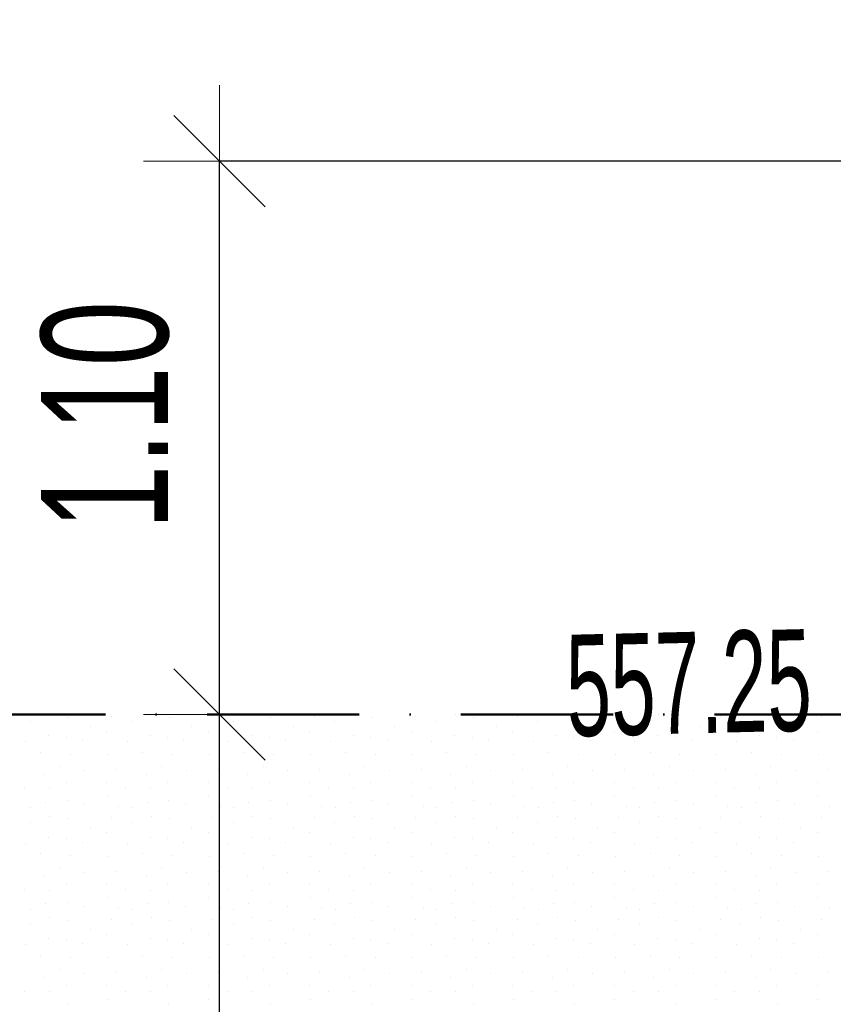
# Model space of a CAD drawing. Header units: millimetres. Extents: x -211955 to 157391, y -241491 to 94238.
# Tile 88 of 138: x -2752 to -1149, y -45078 to -43138. Entities that reach past the tile are written whole.
import ezdxf

# ---------------------------------------------------------------- set-up
doc = ezdxf.new("R2010")
doc.units = ezdxf.units.MM
doc.header["$PDMODE"] = 65
doc.linetypes.add('Cerchovana_1', pattern=[500, 300, -100, 0, -100])
for name, color, linetype, lineweight in [('XR$1$PODKLAD_1', 7, 'Continuous', 25), ('XR$3$SITUACE - BOURÁNÍ_1', 7, 'Continuous', 25), ('XR$4$SITUACE - BOURÁNÍ - KOTY_1', 7, 'Continuous', 25)]:
    doc.layers.add(name, color=color, linetype=linetype, lineweight=lineweight)
doc.styles.add('ARIALNARROW', font='ARIALN.TTF')
doc.dimstyles.new('DIMSTYLE_4', dxfattribs={"dimtxt": 250, "dimasz": 300, "dimexe": 0, "dimexo": 0, "dimgap": 125, "dimtad": 2, "dimlfac": 0.001, "dimrnd": 0.05, "dimzin": 4, "dimdsep": 46, "dimtxsty": 'ARIALNARROW', "dimblk1": 'ALL_ML_STRICH', "dimblk2": 'ALL_ML_STRICH', "dimsah": 1, "dimcen": 0, "dimclrd": 6, "dimclre": 6, "dimclrt": 6, "dimadec": 0, "dimazin": 0, "dimtfac": 1, "dimtdec": 0, "dimtix": 1, "dimtmove": 2, "dimatfit": 3, "dimfxl": 0, "dimtzin": 0, "dimlwd": 0, "dimlwe": 18, "dimarcsym": 0})

# ---------------------------------------------------------------- blocks, each defined once
blk = doc.blocks.new('VZOR_0')
at = {"layer": 'XR$3$SITUACE - BOURÁNÍ_1', "color": 204, "linetype": 'Continuous', "lineweight": 13}
for p, q in [((-2693, -44507), (-2693, -44507)), ((-2657.2, -44511.8), (-2657.2, -44511.8)), ((-2571.2, -44510.4), (-2571.2, -44510.4)), ((-2493, -44507), (-2493, -44507)), ((-2457.2, -44511.8), (-2457.2, -44511.8)), ((-2371.2, -44510.4), (-2371.2, -44510.4)), ((-2293, -44507), (-2293, -44507)), ((-2257.2, -44511.8), (-2257.2, -44511.8)), ((-2171.2, -44510.4), (-2171.2, -44510.4)), ((-2093, -44507), (-2093, -44507)), ((-2057.2, -44511.8), (-2057.2, -44511.8)), ((-1971.2, -44510.4), (-1971.2, -44510.4)), ((-1893, -44507), (-1893, -44507)), ((-1857.2, -44511.8), (-1857.2, -44511.8)), ((-1771.2, -44510.4), (-1771.2, -44510.4)), ((-1693, -44507), (-1693, -44507)), ((-1657.2, -44511.8), (-1657.2, -44511.8)), ((-1571.2, -44510.4), (-1571.2, -44510.4)), ((-1493, -44507), (-1493, -44507)), ((-1457.2, -44511.8), (-1457.2, -44511.8)), ((-1371.2, -44510.4), (-1371.2, -44510.4)), ((-1293, -44507), (-1293, -44507)), ((-1257.2, -44511.8), (-1257.2, -44511.8)), ((-1171.2, -44510.4), (-1171.2, -44510.4)), ((-2731.2, -44519.8), (-2731.2, -44519.8)), ((-2613, -44529.6), (-2613, -44529.6)), ((-2531.2, -44519.8), (-2531.2, -44519.8)), ((-2413, -44529.6), (-2413, -44529.6)), ((-2331.2, -44519.8), (-2331.2, -44519.8)), ((-2213, -44529.6), (-2213, -44529.6)), ((-2131.2, -44519.8), (-2131.2, -44519.8)), ((-2013, -44529.6), (-2013, -44529.6)), ((-1931.2, -44519.8), (-1931.2, -44519.8)), ((-1813, -44529.6), (-1813, -44529.6)), ((-1731.2, -44519.8), (-1731.2, -44519.8)), ((-1613, -44529.6), (-1613, -44529.6)), ((-1531.2, -44519.8), (-1531.2, -44519.8)), ((-1413, -44529.6), (-1413, -44529.6)), ((-1331.2, -44519.8), (-1331.2, -44519.8)), ((-1213, -44529.6), (-1213, -44529.6)), ((-2694.6, -44548.4), (-2694.6, -44548.4)), ((-2660.2, -44551.8), (-2660.2, -44551.8)), ((-2580, -44540), (-2580, -44540)), ((-2494.6, -44548.4), (-2494.6, -44548.4)), ((-2460.2, -44551.8), (-2460.2, -44551.8)), ((-2380, -44540), (-2380, -44540)), ((-2294.6, -44548.4), (-2294.6, -44548.4)), ((-2260.2, -44551.8), (-2260.2, -44551.8)), ((-2180, -44540), (-2180, -44540)), ((-2094.6, -44548.4), (-2094.6, -44548.4)), ((-2060.2, -44551.8), (-2060.2, -44551.8)), ((-1980, -44540), (-1980, -44540)), ((-1894.6, -44548.4), (-1894.6, -44548.4)), ((-1860.2, -44551.8), (-1860.2, -44551.8)), ((-1780, -44540), (-1780, -44540)), ((-1694.6, -44548.4), (-1694.6, -44548.4)), ((-1660.2, -44551.8), (-1660.2, -44551.8)), ((-1580, -44540), (-1580, -44540)), ((-1494.6, -44548.4), (-1494.6, -44548.4)), ((-1460.2, -44551.8), (-1460.2, -44551.8)), ((-1380, -44540), (-1380, -44540)), ((-1294.6, -44548.4), (-1294.6, -44548.4)), ((-1260.2, -44551.8), (-1260.2, -44551.8)), ((-1180, -44540), (-1180, -44540)), ((-2740, -44560), (-2740, -44560)), ((-2628, -44558.6), (-2628, -44558.6)), ((-2540, -44560), (-2540, -44560)), ((-2428, -44558.6), (-2428, -44558.6)), ((-2340, -44560), (-2340, -44560)), ((-2228, -44558.6), (-2228, -44558.6)), ((-2140, -44560), (-2140, -44560)), ((-2028, -44558.6), (-2028, -44558.6)), ((-1940, -44560), (-1940, -44560)), ((-1828, -44558.6), (-1828, -44558.6)), ((-1740, -44560), (-1740, -44560)), ((-1628, -44558.6), (-1628, -44558.6)), ((-1540, -44560), (-1540, -44560)), ((-1428, -44558.6), (-1428, -44558.6)), ((-1340, -44560), (-1340, -44560)), ((-1228, -44558.6), (-1228, -44558.6)), ((-2709.8, -44580.8), (-2709.8, -44580.8)), ((-2651.2, -44584.8), (-2651.2, -44584.8)), ((-2578.2, -44586), (-2578.2, -44586)), ((-2509.8, -44580.8), (-2509.8, -44580.8)), ((-2451.2, -44584.8), (-2451.2, -44584.8)), ((-2378.2, -44586), (-2378.2, -44586)), ((-2309.8, -44580.8), (-2309.8, -44580.8)), ((-2251.2, -44584.8), (-2251.2, -44584.8)), ((-2178.2, -44586), (-2178.2, -44586)), ((-2109.8, -44580.8), (-2109.8, -44580.8)), ((-2051.2, -44584.8), (-2051.2, -44584.8)), ((-1978.2, -44586), (-1978.2, -44586)), ((-1909.8, -44580.8), (-1909.8, -44580.8)), ((-1851.2, -44584.8), (-1851.2, -44584.8)), ((-1778.2, -44586), (-1778.2, -44586)), ((-1709.8, -44580.8), (-1709.8, -44580.8)), ((-1651.2, -44584.8), (-1651.2, -44584.8)), ((-1578.2, -44586), (-1578.2, -44586)), ((-1509.8, -44580.8), (-1509.8, -44580.8)), ((-1451.2, -44584.8), (-1451.2, -44584.8)), ((-1378.2, -44586), (-1378.2, -44586)), ((-1309.8, -44580.8), (-1309.8, -44580.8)), ((-1251.2, -44584.8), (-1251.2, -44584.8)), ((-1178.2, -44586), (-1178.2, -44586)), ((-2672, -44608.4), (-2672, -44608.4)), ((-2472, -44608.4), (-2472, -44608.4)), ((-2272, -44608.4), (-2272, -44608.4)), ((-2072, -44608.4), (-2072, -44608.4)), ((-1872, -44608.4), (-1872, -44608.4)), ((-1672, -44608.4), (-1672, -44608.4)), ((-1472, -44608.4), (-1472, -44608.4)), ((-1272, -44608.4), (-1272, -44608.4)), ((-2702.6, -44625.8), (-2702.6, -44625.8)), ((-2623.8, -44617.2), (-2623.8, -44617.2)), ((-2560.4, -44615.6), (-2560.4, -44615.6)), ((-2502.6, -44625.8), (-2502.6, -44625.8)), ((-2423.8, -44617.2), (-2423.8, -44617.2)), ((-2360.4, -44615.6), (-2360.4, -44615.6)), ((-2302.6, -44625.8), (-2302.6, -44625.8)), ((-2223.8, -44617.2), (-2223.8, -44617.2)), ((-2160.4, -44615.6), (-2160.4, -44615.6)), ((-2102.6, -44625.8), (-2102.6, -44625.8)), ((-2023.8, -44617.2), (-2023.8, -44617.2)), ((-1960.4, -44615.6), (-1960.4, -44615.6)), ((-1902.6, -44625.8), (-1902.6, -44625.8)), ((-1823.8, -44617.2), (-1823.8, -44617.2)), ((-1760.4, -44615.6), (-1760.4, -44615.6)), ((-1702.6, -44625.8), (-1702.6, -44625.8)), ((-1623.8, -44617.2), (-1623.8, -44617.2)), ((-1560.4, -44615.6), (-1560.4, -44615.6)), ((-1502.6, -44625.8), (-1502.6, -44625.8)), ((-1423.8, -44617.2), (-1423.8, -44617.2)), ((-1360.4, -44615.6), (-1360.4, -44615.6)), ((-1302.6, -44625.8), (-1302.6, -44625.8)), ((-1223.8, -44617.2), (-1223.8, -44617.2)), ((-1160.4, -44615.6), (-1160.4, -44615.6)), ((-2743.2, -44652.4), (-2743.2, -44652.4)), ((-2660, -44640), (-2660, -44640)), ((-2580, -44640), (-2580, -44640)), ((-2543.2, -44652.4), (-2543.2, -44652.4)), ((-2460, -44640), (-2460, -44640)), ((-2380, -44640), (-2380, -44640)), ((-2343.2, -44652.4), (-2343.2, -44652.4)), ((-2260, -44640), (-2260, -44640)), ((-2180, -44640), (-2180, -44640)), ((-2143.2, -44652.4), (-2143.2, -44652.4)), ((-2060, -44640), (-2060, -44640)), ((-1980, -44640), (-1980, -44640)), ((-1943.2, -44652.4), (-1943.2, -44652.4)), ((-1860, -44640), (-1860, -44640)), ((-1780, -44640), (-1780, -44640)), ((-1743.2, -44652.4), (-1743.2, -44652.4)), ((-1660, -44640), (-1660, -44640)), ((-1580, -44640), (-1580, -44640)), ((-1543.2, -44652.4), (-1543.2, -44652.4)), ((-1460, -44640), (-1460, -44640)), ((-1380, -44640), (-1380, -44640)), ((-1343.2, -44652.4), (-1343.2, -44652.4)), ((-1260, -44640), (-1260, -44640)), ((-1180, -44640), (-1180, -44640)), ((-2693.2, -44653), (-2693.2, -44653)), ((-2579.4, -44668), (-2579.4, -44668)), ((-2493.2, -44653), (-2493.2, -44653)), ((-2379.4, -44668), (-2379.4, -44668)), ((-2293.2, -44653), (-2293.2, -44653)), ((-2179.4, -44668), (-2179.4, -44668)), ((-2093.2, -44653), (-2093.2, -44653)), ((-1979.4, -44668), (-1979.4, -44668)), ((-1893.2, -44653), (-1893.2, -44653)), ((-1779.4, -44668), (-1779.4, -44668)), ((-1693.2, -44653), (-1693.2, -44653)), ((-1579.4, -44668), (-1579.4, -44668)), ((-1493.2, -44653), (-1493.2, -44653)), ((-1379.4, -44668), (-1379.4, -44668)), ((-1293.2, -44653), (-1293.2, -44653)), ((-1179.4, -44668), (-1179.4, -44668)), ((-2730.2, -44690), (-2730.2, -44690)), ((-2700, -44680), (-2700, -44680)), ((-2658.2, -44676.4), (-2658.2, -44676.4)), ((-2624.6, -44684.6), (-2624.6, -44684.6)), ((-2556.6, -44687.8), (-2556.6, -44687.8)), ((-2530.2, -44690), (-2530.2, -44690)), ((-2500, -44680), (-2500, -44680)), ((-2458.2, -44676.4), (-2458.2, -44676.4)), ((-2424.6, -44684.6), (-2424.6, -44684.6)), ((-2356.6, -44687.8), (-2356.6, -44687.8)), ((-2330.2, -44690), (-2330.2, -44690)), ((-2300, -44680), (-2300, -44680)), ((-2258.2, -44676.4), (-2258.2, -44676.4)), ((-2224.6, -44684.6), (-2224.6, -44684.6)), ((-2156.6, -44687.8), (-2156.6, -44687.8)), ((-2130.2, -44690), (-2130.2, -44690)), ((-2100, -44680), (-2100, -44680)), ((-2058.2, -44676.4), (-2058.2, -44676.4)), ((-2024.6, -44684.6), (-2024.6, -44684.6)), ((-1956.6, -44687.8), (-1956.6, -44687.8)), ((-1930.2, -44690), (-1930.2, -44690)), ((-1900, -44680), (-1900, -44680)), ((-1858.2, -44676.4), (-1858.2, -44676.4)), ((-1824.6, -44684.6), (-1824.6, -44684.6)), ((-1756.6, -44687.8), (-1756.6, -44687.8)), ((-1730.2, -44690), (-1730.2, -44690)), ((-1700, -44680), (-1700, -44680)), ((-1658.2, -44676.4), (-1658.2, -44676.4)), ((-1624.6, -44684.6), (-1624.6, -44684.6)), ((-1556.6, -44687.8), (-1556.6, -44687.8)), ((-1530.2, -44690), (-1530.2, -44690)), ((-1500, -44680), (-1500, -44680)), ((-1458.2, -44676.4), (-1458.2, -44676.4)), ((-1424.6, -44684.6), (-1424.6, -44684.6)), ((-1356.6, -44687.8), (-1356.6, -44687.8)), ((-1330.2, -44690), (-1330.2, -44690)), ((-1300, -44680), (-1300, -44680)), ((-1258.2, -44676.4), (-1258.2, -44676.4)), ((-1224.6, -44684.6), (-1224.6, -44684.6)), ((-1156.6, -44687.8), (-1156.6, -44687.8)), ((-2693, -44707), (-2693, -44707)), ((-2571.2, -44710.4), (-2571.2, -44710.4)), ((-2493, -44707), (-2493, -44707)), ((-2371.2, -44710.4), (-2371.2, -44710.4)), ((-2293, -44707), (-2293, -44707)), ((-2171.2, -44710.4), (-2171.2, -44710.4)), ((-2093, -44707), (-2093, -44707)), ((-1971.2, -44710.4), (-1971.2, -44710.4)), ((-1893, -44707), (-1893, -44707)), ((-1771.2, -44710.4), (-1771.2, -44710.4)), ((-1693, -44707), (-1693, -44707)), ((-1571.2, -44710.4), (-1571.2, -44710.4)), ((-1493, -44707), (-1493, -44707)), ((-1371.2, -44710.4), (-1371.2, -44710.4)), ((-1293, -44707), (-1293, -44707)), ((-1171.2, -44710.4), (-1171.2, -44710.4)), ((-2731.2, -44719.8), (-2731.2, -44719.8)), ((-2657.2, -44711.8), (-2657.2, -44711.8)), ((-2613, -44729.6), (-2613, -44729.6)), ((-2531.2, -44719.8), (-2531.2, -44719.8)), ((-2457.2, -44711.8), (-2457.2, -44711.8)), ((-2413, -44729.6), (-2413, -44729.6)), ((-2331.2, -44719.8), (-2331.2, -44719.8)), ((-2257.2, -44711.8), (-2257.2, -44711.8)), ((-2213, -44729.6), (-2213, -44729.6)), ((-2131.2, -44719.8), (-2131.2, -44719.8)), ((-2057.2, -44711.8), (-2057.2, -44711.8)), ((-2013, -44729.6), (-2013, -44729.6)), ((-1931.2, -44719.8), (-1931.2, -44719.8)), ((-1857.2, -44711.8), (-1857.2, -44711.8)), ((-1813, -44729.6), (-1813, -44729.6)), ((-1731.2, -44719.8), (-1731.2, -44719.8)), ((-1657.2, -44711.8), (-1657.2, -44711.8)), ((-1613, -44729.6), (-1613, -44729.6)), ((-1531.2, -44719.8), (-1531.2, -44719.8)), ((-1457.2, -44711.8), (-1457.2, -44711.8)), ((-1413, -44729.6), (-1413, -44729.6)), ((-1331.2, -44719.8), (-1331.2, -44719.8)), ((-1257.2, -44711.8), (-1257.2, -44711.8)), ((-1213, -44729.6), (-1213, -44729.6)), ((-2694.6, -44748.4), (-2694.6, -44748.4)), ((-2580, -44740), (-2580, -44740)), ((-2494.6, -44748.4), (-2494.6, -44748.4)), ((-2380, -44740), (-2380, -44740)), ((-2294.6, -44748.4), (-2294.6, -44748.4)), ((-2180, -44740), (-2180, -44740)), ((-2094.6, -44748.4), (-2094.6, -44748.4)), ((-1980, -44740), (-1980, -44740)), ((-1894.6, -44748.4), (-1894.6, -44748.4)), ((-1780, -44740), (-1780, -44740)), ((-1694.6, -44748.4), (-1694.6, -44748.4)), ((-1580, -44740), (-1580, -44740)), ((-1494.6, -44748.4), (-1494.6, -44748.4)), ((-1380, -44740), (-1380, -44740)), ((-1294.6, -44748.4), (-1294.6, -44748.4)), ((-1180, -44740), (-1180, -44740)), ((-2740, -44760), (-2740, -44760)), ((-2660.2, -44751.8), (-2660.2, -44751.8)), ((-2628, -44758.6), (-2628, -44758.6)), ((-2540, -44760), (-2540, -44760)), ((-2460.2, -44751.8), (-2460.2, -44751.8)), ((-2428, -44758.6), (-2428, -44758.6)), ((-2340, -44760), (-2340, -44760)), ((-2260.2, -44751.8), (-2260.2, -44751.8)), ((-2228, -44758.6), (-2228, -44758.6)), ((-2140, -44760), (-2140, -44760)), ((-2060.2, -44751.8), (-2060.2, -44751.8)), ((-2028, -44758.6), (-2028, -44758.6)), ((-1940, -44760), (-1940, -44760)), ((-1860.2, -44751.8), (-1860.2, -44751.8)), ((-1828, -44758.6), (-1828, -44758.6)), ((-1740, -44760), (-1740, -44760)), ((-1660.2, -44751.8), (-1660.2, -44751.8)), ((-1628, -44758.6), (-1628, -44758.6)), ((-1540, -44760), (-1540, -44760)), ((-1460.2, -44751.8), (-1460.2, -44751.8)), ((-1428, -44758.6), (-1428, -44758.6)), ((-1340, -44760), (-1340, -44760)), ((-1260.2, -44751.8), (-1260.2, -44751.8)), ((-1228, -44758.6), (-1228, -44758.6)), ((-2709.8, -44780.8), (-2709.8, -44780.8)), ((-2651.2, -44784.8), (-2651.2, -44784.8)), ((-2578.2, -44786), (-2578.2, -44786)), ((-2509.8, -44780.8), (-2509.8, -44780.8)), ((-2451.2, -44784.8), (-2451.2, -44784.8)), ((-2378.2, -44786), (-2378.2, -44786)), ((-2309.8, -44780.8), (-2309.8, -44780.8)), ((-2251.2, -44784.8), (-2251.2, -44784.8)), ((-2178.2, -44786), (-2178.2, -44786)), ((-2109.8, -44780.8), (-2109.8, -44780.8)), ((-2051.2, -44784.8), (-2051.2, -44784.8)), ((-1978.2, -44786), (-1978.2, -44786)), ((-1909.8, -44780.8), (-1909.8, -44780.8)), ((-1851.2, -44784.8), (-1851.2, -44784.8)), ((-1778.2, -44786), (-1778.2, -44786)), ((-1709.8, -44780.8), (-1709.8, -44780.8)), ((-1651.2, -44784.8), (-1651.2, -44784.8)), ((-1578.2, -44786), (-1578.2, -44786)), ((-1509.8, -44780.8), (-1509.8, -44780.8)), ((-1451.2, -44784.8), (-1451.2, -44784.8)), ((-1378.2, -44786), (-1378.2, -44786)), ((-1309.8, -44780.8), (-1309.8, -44780.8)), ((-1251.2, -44784.8), (-1251.2, -44784.8)), ((-1178.2, -44786), (-1178.2, -44786)), ((-2702.6, -44825.8), (-2702.6, -44825.8)), ((-2672, -44808.4), (-2672, -44808.4)), ((-2623.8, -44817.2), (-2623.8, -44817.2)), ((-2560.4, -44815.6), (-2560.4, -44815.6)), ((-2502.6, -44825.8), (-2502.6, -44825.8)), ((-2472, -44808.4), (-2472, -44808.4)), ((-2423.8, -44817.2), (-2423.8, -44817.2)), ((-2360.4, -44815.6), (-2360.4, -44815.6)), ((-2302.6, -44825.8), (-2302.6, -44825.8)), ((-2272, -44808.4), (-2272, -44808.4)), ((-2223.8, -44817.2), (-2223.8, -44817.2)), ((-2160.4, -44815.6), (-2160.4, -44815.6)), ((-2102.6, -44825.8), (-2102.6, -44825.8)), ((-2072, -44808.4), (-2072, -44808.4)), ((-2023.8, -44817.2), (-2023.8, -44817.2)), ((-1960.4, -44815.6), (-1960.4, -44815.6)), ((-1902.6, -44825.8), (-1902.6, -44825.8)), ((-1872, -44808.4), (-1872, -44808.4)), ((-1823.8, -44817.2), (-1823.8, -44817.2)), ((-1760.4, -44815.6), (-1760.4, -44815.6)), ((-1702.6, -44825.8), (-1702.6, -44825.8)), ((-1672, -44808.4), (-1672, -44808.4)), ((-1623.8, -44817.2), (-1623.8, -44817.2)), ((-1560.4, -44815.6), (-1560.4, -44815.6)), ((-1502.6, -44825.8), (-1502.6, -44825.8)), ((-1472, -44808.4), (-1472, -44808.4)), ((-1423.8, -44817.2), (-1423.8, -44817.2)), ((-1360.4, -44815.6), (-1360.4, -44815.6)), ((-1302.6, -44825.8), (-1302.6, -44825.8)), ((-1272, -44808.4), (-1272, -44808.4)), ((-1223.8, -44817.2), (-1223.8, -44817.2)), ((-1160.4, -44815.6), (-1160.4, -44815.6)), ((-2660, -44840), (-2660, -44840)), ((-2580, -44840), (-2580, -44840)), ((-2460, -44840), (-2460, -44840)), ((-2380, -44840), (-2380, -44840)), ((-2260, -44840), (-2260, -44840)), ((-2180, -44840), (-2180, -44840)), ((-2060, -44840), (-2060, -44840)), ((-1980, -44840), (-1980, -44840)), ((-1860, -44840), (-1860, -44840)), ((-1780, -44840), (-1780, -44840)), ((-1660, -44840), (-1660, -44840)), ((-1580, -44840), (-1580, -44840)), ((-1460, -44840), (-1460, -44840)), ((-1380, -44840), (-1380, -44840)), ((-1260, -44840), (-1260, -44840)), ((-1180, -44840), (-1180, -44840)), ((-2743.2, -44852.4), (-2743.2, -44852.4)), ((-2693.2, -44853), (-2693.2, -44853)), ((-2543.2, -44852.4), (-2543.2, -44852.4)), ((-2493.2, -44853), (-2493.2, -44853)), ((-2343.2, -44852.4), (-2343.2, -44852.4)), ((-2293.2, -44853), (-2293.2, -44853)), ((-2143.2, -44852.4), (-2143.2, -44852.4)), ((-2093.2, -44853), (-2093.2, -44853)), ((-1943.2, -44852.4), (-1943.2, -44852.4)), ((-1893.2, -44853), (-1893.2, -44853)), ((-1743.2, -44852.4), (-1743.2, -44852.4)), ((-1693.2, -44853), (-1693.2, -44853)), ((-1543.2, -44852.4), (-1543.2, -44852.4)), ((-1493.2, -44853), (-1493.2, -44853)), ((-1343.2, -44852.4), (-1343.2, -44852.4)), ((-1293.2, -44853), (-1293.2, -44853)), ((-2700, -44880), (-2700, -44880)), ((-2658.2, -44876.4), (-2658.2, -44876.4)), ((-2624.6, -44884.6), (-2624.6, -44884.6)), ((-2579.4, -44868), (-2579.4, -44868)), ((-2500, -44880), (-2500, -44880)), ((-2458.2, -44876.4), (-2458.2, -44876.4)), ((-2424.6, -44884.6), (-2424.6, -44884.6)), ((-2379.4, -44868), (-2379.4, -44868)), ((-2300, -44880), (-2300, -44880)), ((-2258.2, -44876.4), (-2258.2, -44876.4)), ((-2224.6, -44884.6), (-2224.6, -44884.6)), ((-2179.4, -44868), (-2179.4, -44868)), ((-2100, -44880), (-2100, -44880)), ((-2058.2, -44876.4), (-2058.2, -44876.4)), ((-2024.6, -44884.6), (-2024.6, -44884.6)), ((-1979.4, -44868), (-1979.4, -44868)), ((-1900, -44880), (-1900, -44880)), ((-1858.2, -44876.4), (-1858.2, -44876.4)), ((-1824.6, -44884.6), (-1824.6, -44884.6)), ((-1779.4, -44868), (-1779.4, -44868)), ((-1700, -44880), (-1700, -44880)), ((-1658.2, -44876.4), (-1658.2, -44876.4)), ((-1624.6, -44884.6), (-1624.6, -44884.6)), ((-1579.4, -44868), (-1579.4, -44868)), ((-1500, -44880), (-1500, -44880)), ((-1458.2, -44876.4), (-1458.2, -44876.4)), ((-1424.6, -44884.6), (-1424.6, -44884.6)), ((-1379.4, -44868), (-1379.4, -44868)), ((-1300, -44880), (-1300, -44880)), ((-1258.2, -44876.4), (-1258.2, -44876.4)), ((-1224.6, -44884.6), (-1224.6, -44884.6)), ((-1179.4, -44868), (-1179.4, -44868)), ((-2730.2, -44890), (-2730.2, -44890)), ((-2556.6, -44887.8), (-2556.6, -44887.8)), ((-2530.2, -44890), (-2530.2, -44890)), ((-2356.6, -44887.8), (-2356.6, -44887.8)), ((-2330.2, -44890), (-2330.2, -44890)), ((-2156.6, -44887.8), (-2156.6, -44887.8)), ((-2130.2, -44890), (-2130.2, -44890)), ((-1956.6, -44887.8), (-1956.6, -44887.8)), ((-1930.2, -44890), (-1930.2, -44890)), ((-1756.6, -44887.8), (-1756.6, -44887.8)), ((-1730.2, -44890), (-1730.2, -44890)), ((-1556.6, -44887.8), (-1556.6, -44887.8)), ((-1530.2, -44890), (-1530.2, -44890)), ((-1356.6, -44887.8), (-1356.6, -44887.8)), ((-1330.2, -44890), (-1330.2, -44890)), ((-1156.6, -44887.8), (-1156.6, -44887.8)), ((-2731.2, -44919.8), (-2731.2, -44919.8)), ((-2693, -44907), (-2693, -44907)), ((-2657.2, -44911.8), (-2657.2, -44911.8)), ((-2571.2, -44910.4), (-2571.2, -44910.4)), ((-2531.2, -44919.8), (-2531.2, -44919.8)), ((-2493, -44907), (-2493, -44907)), ((-2457.2, -44911.8), (-2457.2, -44911.8)), ((-2371.2, -44910.4), (-2371.2, -44910.4)), ((-2331.2, -44919.8), (-2331.2, -44919.8)), ((-2293, -44907), (-2293, -44907)), ((-2257.2, -44911.8), (-2257.2, -44911.8)), ((-2171.2, -44910.4), (-2171.2, -44910.4)), ((-2131.2, -44919.8), (-2131.2, -44919.8)), ((-2093, -44907), (-2093, -44907)), ((-2057.2, -44911.8), (-2057.2, -44911.8)), ((-1971.2, -44910.4), (-1971.2, -44910.4)), ((-1931.2, -44919.8), (-1931.2, -44919.8)), ((-1893, -44907), (-1893, -44907)), ((-1857.2, -44911.8), (-1857.2, -44911.8)), ((-1771.2, -44910.4), (-1771.2, -44910.4)), ((-1731.2, -44919.8), (-1731.2, -44919.8)), ((-1693, -44907), (-1693, -44907)), ((-1657.2, -44911.8), (-1657.2, -44911.8)), ((-1571.2, -44910.4), (-1571.2, -44910.4)), ((-1531.2, -44919.8), (-1531.2, -44919.8)), ((-1493, -44907), (-1493, -44907)), ((-1457.2, -44911.8), (-1457.2, -44911.8)), ((-1371.2, -44910.4), (-1371.2, -44910.4)), ((-1331.2, -44919.8), (-1331.2, -44919.8)), ((-1293, -44907), (-1293, -44907)), ((-1257.2, -44911.8), (-1257.2, -44911.8)), ((-1171.2, -44910.4), (-1171.2, -44910.4)), ((-2613, -44929.6), (-2613, -44929.6)), ((-2580, -44940), (-2580, -44940)), ((-2413, -44929.6), (-2413, -44929.6)), ((-2380, -44940), (-2380, -44940)), ((-2213, -44929.6), (-2213, -44929.6)), ((-2180, -44940), (-2180, -44940)), ((-2013, -44929.6), (-2013, -44929.6)), ((-1980, -44940), (-1980, -44940)), ((-1813, -44929.6), (-1813, -44929.6)), ((-1780, -44940), (-1780, -44940)), ((-1613, -44929.6), (-1613, -44929.6)), ((-1580, -44940), (-1580, -44940)), ((-1413, -44929.6), (-1413, -44929.6)), ((-1380, -44940), (-1380, -44940)), ((-1213, -44929.6), (-1213, -44929.6)), ((-1180, -44940), (-1180, -44940)), ((-2740, -44960), (-2740, -44960)), ((-2694.6, -44948.4), (-2694.6, -44948.4)), ((-2660.2, -44951.8), (-2660.2, -44951.8)), ((-2628, -44958.6), (-2628, -44958.6)), ((-2540, -44960), (-2540, -44960)), ((-2494.6, -44948.4), (-2494.6, -44948.4)), ((-2460.2, -44951.8), (-2460.2, -44951.8)), ((-2428, -44958.6), (-2428, -44958.6)), ((-2340, -44960), (-2340, -44960)), ((-2294.6, -44948.4), (-2294.6, -44948.4)), ((-2260.2, -44951.8), (-2260.2, -44951.8)), ((-2228, -44958.6), (-2228, -44958.6)), ((-2140, -44960), (-2140, -44960)), ((-2094.6, -44948.4), (-2094.6, -44948.4)), ((-2060.2, -44951.8), (-2060.2, -44951.8)), ((-2028, -44958.6), (-2028, -44958.6)), ((-1940, -44960), (-1940, -44960)), ((-1894.6, -44948.4), (-1894.6, -44948.4)), ((-1860.2, -44951.8), (-1860.2, -44951.8)), ((-1828, -44958.6), (-1828, -44958.6)), ((-1740, -44960), (-1740, -44960)), ((-1694.6, -44948.4), (-1694.6, -44948.4)), ((-1660.2, -44951.8), (-1660.2, -44951.8)), ((-1628, -44958.6), (-1628, -44958.6)), ((-1540, -44960), (-1540, -44960)), ((-1494.6, -44948.4), (-1494.6, -44948.4)), ((-1460.2, -44951.8), (-1460.2, -44951.8)), ((-1428, -44958.6), (-1428, -44958.6)), ((-1340, -44960), (-1340, -44960)), ((-1294.6, -44948.4), (-1294.6, -44948.4)), ((-1260.2, -44951.8), (-1260.2, -44951.8)), ((-1228, -44958.6), (-1228, -44958.6)), ((-2709.8, -44980.8), (-2709.8, -44980.8)), ((-2509.8, -44980.8), (-2509.8, -44980.8)), ((-2309.8, -44980.8), (-2309.8, -44980.8)), ((-2109.8, -44980.8), (-2109.8, -44980.8)), ((-1909.8, -44980.8), (-1909.8, -44980.8)), ((-1709.8, -44980.8), (-1709.8, -44980.8)), ((-1509.8, -44980.8), (-1509.8, -44980.8)), ((-1309.8, -44980.8), (-1309.8, -44980.8)), ((-2651.2, -44984.8), (-2651.2, -44984.8)), ((-2578.2, -44986), (-2578.2, -44986)), ((-2451.2, -44984.8), (-2451.2, -44984.8)), ((-2378.2, -44986), (-2378.2, -44986)), ((-2251.2, -44984.8), (-2251.2, -44984.8)), ((-2178.2, -44986), (-2178.2, -44986)), ((-2051.2, -44984.8), (-2051.2, -44984.8)), ((-1978.2, -44986), (-1978.2, -44986)), ((-1851.2, -44984.8), (-1851.2, -44984.8)), ((-1778.2, -44986), (-1778.2, -44986)), ((-1651.2, -44984.8), (-1651.2, -44984.8)), ((-1578.2, -44986), (-1578.2, -44986)), ((-1451.2, -44984.8), (-1451.2, -44984.8)), ((-1378.2, -44986), (-1378.2, -44986)), ((-1251.2, -44984.8), (-1251.2, -44984.8)), ((-1178.2, -44986), (-1178.2, -44986)), ((-2672, -45008.4), (-2672, -45008.4)), ((-2623.8, -45017.2), (-2623.8, -45017.2)), ((-2560.4, -45015.6), (-2560.4, -45015.6)), ((-2472, -45008.4), (-2472, -45008.4)), ((-2423.8, -45017.2), (-2423.8, -45017.2)), ((-2360.4, -45015.6), (-2360.4, -45015.6)), ((-2272, -45008.4), (-2272, -45008.4)), ((-2223.8, -45017.2), (-2223.8, -45017.2)), ((-2160.4, -45015.6), (-2160.4, -45015.6)), ((-2072, -45008.4), (-2072, -45008.4)), ((-2023.8, -45017.2), (-2023.8, -45017.2)), ((-1960.4, -45015.6), (-1960.4, -45015.6)), ((-1872, -45008.4), (-1872, -45008.4)), ((-1823.8, -45017.2), (-1823.8, -45017.2)), ((-1760.4, -45015.6), (-1760.4, -45015.6)), ((-1672, -45008.4), (-1672, -45008.4)), ((-1623.8, -45017.2), (-1623.8, -45017.2)), ((-1560.4, -45015.6), (-1560.4, -45015.6)), ((-1472, -45008.4), (-1472, -45008.4)), ((-1423.8, -45017.2), (-1423.8, -45017.2)), ((-1360.4, -45015.6), (-1360.4, -45015.6)), ((-1272, -45008.4), (-1272, -45008.4)), ((-1223.8, -45017.2), (-1223.8, -45017.2)), ((-1160.4, -45015.6), (-1160.4, -45015.6)), ((-2702.6, -45025.8), (-2702.6, -45025.8)), ((-2660, -45040), (-2660, -45040)), ((-2580, -45040), (-2580, -45040)), ((-2502.6, -45025.8), (-2502.6, -45025.8)), ((-2460, -45040), (-2460, -45040)), ((-2380, -45040), (-2380, -45040)), ((-2302.6, -45025.8), (-2302.6, -45025.8)), ((-2260, -45040), (-2260, -45040)), ((-2180, -45040), (-2180, -45040)), ((-2102.6, -45025.8), (-2102.6, -45025.8)), ((-2060, -45040), (-2060, -45040)), ((-1980, -45040), (-1980, -45040)), ((-1902.6, -45025.8), (-1902.6, -45025.8)), ((-1860, -45040), (-1860, -45040)), ((-1780, -45040), (-1780, -45040)), ((-1702.6, -45025.8), (-1702.6, -45025.8)), ((-1660, -45040), (-1660, -45040)), ((-1580, -45040), (-1580, -45040)), ((-1502.6, -45025.8), (-1502.6, -45025.8)), ((-1460, -45040), (-1460, -45040)), ((-1380, -45040), (-1380, -45040)), ((-1302.6, -45025.8), (-1302.6, -45025.8)), ((-1260, -45040), (-1260, -45040)), ((-1180, -45040), (-1180, -45040)), ((-2743.2, -45052.4), (-2743.2, -45052.4)), ((-2693.2, -45053), (-2693.2, -45053)), ((-2543.2, -45052.4), (-2543.2, -45052.4)), ((-2493.2, -45053), (-2493.2, -45053)), ((-2343.2, -45052.4), (-2343.2, -45052.4)), ((-2293.2, -45053), (-2293.2, -45053)), ((-2143.2, -45052.4), (-2143.2, -45052.4)), ((-2093.2, -45053), (-2093.2, -45053)), ((-1943.2, -45052.4), (-1943.2, -45052.4)), ((-1893.2, -45053), (-1893.2, -45053)), ((-1743.2, -45052.4), (-1743.2, -45052.4)), ((-1693.2, -45053), (-1693.2, -45053)), ((-1543.2, -45052.4), (-1543.2, -45052.4)), ((-1493.2, -45053), (-1493.2, -45053)), ((-1343.2, -45052.4), (-1343.2, -45052.4)), ((-1293.2, -45053), (-1293.2, -45053)), ((-2658.2, -45076.4), (-2658.2, -45076.4)), ((-2579.4, -45068), (-2579.4, -45068)), ((-2458.2, -45076.4), (-2458.2, -45076.4)), ((-2379.4, -45068), (-2379.4, -45068)), ((-2258.2, -45076.4), (-2258.2, -45076.4)), ((-2179.4, -45068), (-2179.4, -45068)), ((-2058.2, -45076.4), (-2058.2, -45076.4)), ((-1979.4, -45068), (-1979.4, -45068)), ((-1858.2, -45076.4), (-1858.2, -45076.4)), ((-1779.4, -45068), (-1779.4, -45068)), ((-1658.2, -45076.4), (-1658.2, -45076.4)), ((-1579.4, -45068), (-1579.4, -45068)), ((-1458.2, -45076.4), (-1458.2, -45076.4)), ((-1379.4, -45068), (-1379.4, -45068)), ((-1258.2, -45076.4), (-1258.2, -45076.4)), ((-1179.4, -45068), (-1179.4, -45068))]:
    blk.add_line(p, q, dxfattribs=at)
blk = doc.blocks.new('ALL_ML_STRICH')
at = {"color": 0, "linetype": 'ByBlock', "lineweight": -2}
for p, q in [((0, -0.5), (0, 0.5)), ((-0.3, -0.3), (0.3, 0.3)), ((-1, 0), (0.5, 0))]:
    blk.add_line(p, q, dxfattribs=at)
blk = doc.blocks.new('*D24')
at = {"layer": 'DEFPOINTS', "color": 6, "linetype": 'Continuous', "lineweight": 18}
for p in [(-3382.8, -40830.5), (337, -44273.9), (-3382.8, -46076.7)]:
    blk.add_point(p, dxfattribs=at)
at = {"layer": 'XR$4$SITUACE - BOURÁNÍ - KOTY_1', "color": 6, "linetype": 'Continuous', "lineweight": -2}
for p, q in [((-3382.8, -42837.3), (-3382.8, -40830.5)), ((-3382.8, -40830.5), (337, -40830.5)), ((337, -42881.1), (337, -40830.5))]:
    blk.add_line(p, q, dxfattribs=at)
at = {"layer": 'XR$4$SITUACE - BOURÁNÍ - KOTY_1', "color": 6, "linetype": 'Continuous', "lineweight": 18, "xscale": 300, "yscale": 300, "zscale": 300, "rotation": 180}
blk.add_blockref('ALL_ML_STRICH', (-3382.8, -40830.5), dxfattribs=at)
at = {"layer": 'XR$4$SITUACE - BOURÁNÍ - KOTY_1', "color": 6, "linetype": 'Continuous', "lineweight": 18, "xscale": 300, "yscale": 300, "zscale": 300}
blk.add_blockref('ALL_ML_STRICH', (337, -40830.5), dxfattribs=at)
at = {"layer": 'XR$4$SITUACE - BOURÁNÍ - KOTY_1', "color": 6, "linetype": 'Continuous', "lineweight": 18, "insert": (-1478.9, -40605.5), "char_height": 250, "width": 811.429, "attachment_point": 5, "style": 'ARIALNARROW'}
blk.add_mtext('\\W0.81;\\A1;{3.70}', dxfattribs=at)
blk = doc.blocks.new('*D32')
at = {"layer": 'DEFPOINTS', "color": 6, "linetype": 'Continuous', "lineweight": 18}
for p in [(-2321.9, -44506.7), (-2400.9, -46767), (-2357.8, -46767)]:
    blk.add_point(p, dxfattribs=at)
at = {"layer": 'XR$4$SITUACE - BOURÁNÍ - KOTY_1', "color": 6, "linetype": 'Continuous', "lineweight": -2}
for p, q in [((-2357.8, -44506.7), (-2357.8, -44506.7)), ((-2357.8, -46767), (-2357.8, -44506.7)), ((-2357.8, -46767), (-2357.8, -46767))]:
    blk.add_line(p, q, dxfattribs=at)
at = {"layer": 'XR$4$SITUACE - BOURÁNÍ - KOTY_1', "color": 6, "linetype": 'Continuous', "lineweight": 18, "xscale": 300, "yscale": 300, "zscale": 300}
for p, rotation in [((-2357.8, -44506.7), 90), ((-2357.8, -46767), 270)]:
    blk.add_blockref('ALL_ML_STRICH', p, dxfattribs=dict(at, rotation=rotation))
at = {"layer": 'XR$4$SITUACE - BOURÁNÍ - KOTY_1', "color": 6, "linetype": 'Continuous', "lineweight": 18, "insert": (-2582.8, -45592.8), "char_height": 250, "width": 811.429, "attachment_point": 5, "rotation": 90, "style": 'ARIALNARROW'}
blk.add_mtext('\\W0.81;\\A1;{2.25}', dxfattribs=at)
blk = doc.blocks.new('*D33')
at = {"layer": 'DEFPOINTS', "color": 6, "linetype": 'Continuous', "lineweight": 18}
for p in [(-7.8, -43416.7), (-2357.8, -44506.7), (-2321.9, -44506.7)]:
    blk.add_point(p, dxfattribs=at)
at = {"layer": 'XR$4$SITUACE - BOURÁNÍ - KOTY_1', "color": 6, "linetype": 'Continuous', "lineweight": -2}
for p, q in [((-278.5, -43416.7), (-2357.8, -43416.7)), ((-2357.8, -44506.7), (-2357.8, -43416.7)), ((-2357.8, -44506.7), (-2357.8, -44506.7))]:
    blk.add_line(p, q, dxfattribs=at)
at = {"layer": 'XR$4$SITUACE - BOURÁNÍ - KOTY_1', "color": 6, "linetype": 'Continuous', "lineweight": 18, "xscale": 300, "yscale": 300, "zscale": 300}
for p, rotation in [((-2357.8, -43416.7), 90), ((-2357.8, -44506.7), 270)]:
    blk.add_blockref('ALL_ML_STRICH', p, dxfattribs=dict(at, rotation=rotation))
at = {"layer": 'XR$4$SITUACE - BOURÁNÍ - KOTY_1', "color": 6, "linetype": 'Continuous', "lineweight": 18, "insert": (-2582.8, -43917.7), "char_height": 250, "width": 811.429, "attachment_point": 5, "rotation": 90, "style": 'ARIALNARROW'}
blk.add_mtext('\\W0.81;\\A1;{1.10}', dxfattribs=at)

msp = doc.modelspace()

# ---------------------------------------------------------------- linework, layer by layer
at = {"layer": 'XR$3$SITUACE - BOURÁNÍ_1', "color": 204, "linetype": 'Cerchovana_1', "lineweight": 50}
msp.add_line((-3382.849, -44506.677), (-7.849, -44506.677), dxfattribs=at)

# ---------------------------------------------------------------- block references
at = {"layer": 'XR$3$SITUACE - BOURÁNÍ_1', "color": 204, "linetype": 'Continuous', "lineweight": 13}
msp.add_blockref('VZOR_0', (0, 0), dxfattribs=at)

# ---------------------------------------------------------------- texts
at = {"layer": 'XR$1$PODKLAD_1', "color": 12, "linetype": 'Continuous', "lineweight": 18, "insert": (-1433.319, -44445.382), "char_height": 200, "width": 554.70854, "attachment_point": 5, "rotation": 1.393783, "style": 'ARIALNARROW'}
msp.add_mtext('\\W0.69;557.25', dxfattribs=at)

# ---------------------------------------------------------------- dimensions: what is measured, and where the dimension line sits
at = {"layer": 'XR$4$SITUACE - BOURÁNÍ - KOTY_1', "color": 6, "linetype": 'Continuous', "lineweight": 18}
dim = msp.add_linear_dim(base=(337.017, -40830.484), p1=(-3382.849, -42837.292), p2=(337.017, -42881.145), dimstyle='DIMSTYLE_4', override={"dimpost": '<>', "dimclrd": 6, "dimclre": 6, "dimclrt": 6, "dimlwd": 0, "dimlwe": 18}, dxfattribs=at)
dim.commit()
dim.dimension.update_dxf_attribs({"geometry": '*D24', "text_midpoint": (-1478.916, -40605.484), "dimtype": 160})
for base, p1, p2, picture, middle in [((-2357.81, -43416.677), (-2357.81, -44506.677), (-278.46, -43416.677), '*D33', (-2582.81, -43917.677)), ((-2357.81, -44506.677), (-2357.81, -46766.993), (-2357.81, -44506.677), '*D32', (-2582.81, -45592.835))]:
    dim = msp.add_linear_dim(base=base, p1=p1, p2=p2, angle=90, dimstyle='DIMSTYLE_4', override={"dimpost": '<>', "dimclrd": 6, "dimclre": 6, "dimclrt": 6, "dimlwd": 0, "dimlwe": 18}, dxfattribs=at)
    dim.commit()
    dim.dimension.update_dxf_attribs({"geometry": picture, "text_midpoint": middle, "dimtype": 160})

doc.saveas('drawing.dxf')
